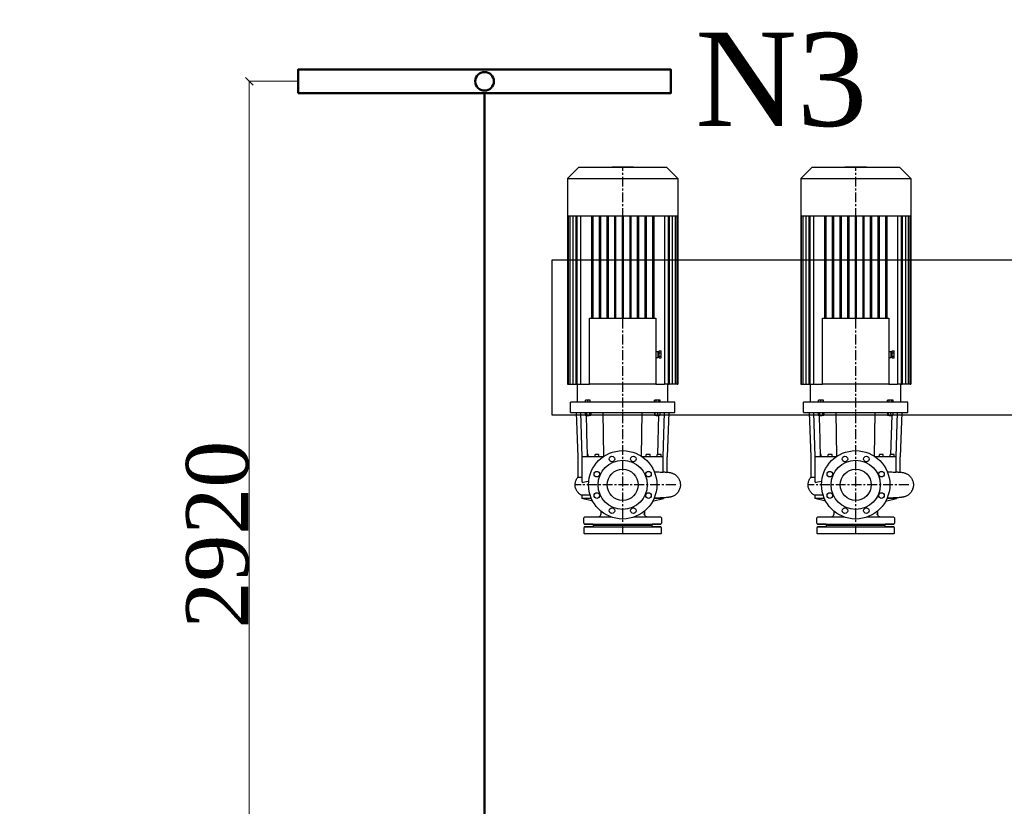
# Model space of a CAD drawing. Header units: millimetres. Extents: x 196 to 1773810, y -221320 to 153872.
# Tile 122 of 256: x 1145534 to 1148703, y -200834 to -198302. Entities that reach past the tile are written whole.
import ezdxf

# ---------------------------------------------------------------- set-up
doc = ezdxf.new("R2010")
doc.units = ezdxf.units.MM
doc.set_wipeout_variables(frame=1)
doc.linetypes.add('CENTER', pattern=[50.8, 31.75, -6.35, 6.35, -6.35])
doc.layers.get('Defpoints').update_dxf_attribs({"lineweight": 18})
for name, color, linetype, lineweight in [('00_Основной', 163, 'Continuous', 40), ('Светильники IP54', 1, 'Continuous', 50), ('эл.освещ', 1, 'Continuous', 50), ('электрика', 1, 'Continuous', 140), ('Электроосвещение', 1, 'Continuous', 50), ('中心线', 1, 'CENTER', 25)]:
    doc.layers.add(name, color=color, linetype=linetype, lineweight=lineweight)
doc.styles.add('TIMES NEW', font='times.ttf')
doc.styles.add('Times New Roman', font='times.ttf')
doc.dimstyles.new('ЭО', dxfattribs={"dimtxt": 200, "dimasz": 25, "dimexe": 0.18, "dimexo": 0.0625, "dimgap": 0.09, "dimtad": 2, "dimdec": 0, "dimzin": 0, "dimdsep": 46, "dimtxsty": 'TIMES NEW', "dimblk": 'ARCHTICK', "dimcen": 0.09, "dimclrd": 253, "dimclre": 253, "dimclrt": 252, "dimadec": 0, "dimazin": 0, "dimtfac": 1, "dimtdec": 0, "dimtofl": 0, "dimtmove": 0, "dimatfit": 3, "dimfxl": 1, "dimtolj": 1, "dimtzin": 0, "dimlwd": 15, "dimlwe": 15, "dimarcsym": 1})

# ---------------------------------------------------------------- blocks, each defined once
blk = doc.blocks.new('ДСП1306.36Вт.4500К.IP65')
at = {"color": 1, "linetype": 'ByBlock', "lineweight": 50}
blk.add_wipeout([(-600, 38), (600, 38), (600, -38), (-600, -38)], dxfattribs=at)
at = {"layer": 'эл.освещ', "color": 1, "lineweight": 50, "ltscale": 200}
blk.add_lwpolyline([(-600, -38), (600, -38), (600, 38), (-600, 38)], close=True, dxfattribs=at)
blk.add_circle((0, 0), 30, dxfattribs=at)
blk = doc.blocks.new('_ARCHTICK')
at = {"color": 0, "linetype": 'ByBlock', "const_width": 0.15}
blk.add_lwpolyline([(-0.5, -0.5), (0.5, 0.5)], dxfattribs=at)
blk = doc.blocks.new('*D75')
at = {"layer": 'Defpoints', "color": 0, "linetype": 'ByBlock', "lineweight": 50, "transparency": 16777216}
for p in [(1146273.1, -198500.6), (1146430.3, -198500.6), (1146430.3, -201418.4)]:
    blk.add_point(p, dxfattribs=at)
at = {"layer": 'Электроосвещение', "color": 253, "linetype": 'ByBlock', "lineweight": 15, "transparency": 16777216}
for p, q in [((1146430.2, -198500.6), (1146272.9, -198500.6)), ((1146273.1, -201418.4), (1146273.1, -198500.6)), ((1146430.2, -201418.4), (1146272.9, -201418.4))]:
    blk.add_line(p, q, dxfattribs=at)
at = {"layer": 'Электроосвещение', "color": 253, "linetype": 'ByBlock', "lineweight": 15, "transparency": 16777216, "xscale": 25, "yscale": 25, "zscale": 25}
for p, rotation in [((1146273.1, -198500.6), 90), ((1146273.1, -201418.4), 270)]:
    blk.add_blockref('_ARCHTICK', p, dxfattribs=dict(at, rotation=rotation))
at = {"layer": 'Электроосвещение', "color": 252, "linetype": 'ByBlock', "lineweight": 50, "transparency": 16777216, "insert": (1146171, -199959.5), "char_height": 200, "attachment_point": 5, "rotation": 90, "style": 'TIMES NEW'}
blk.add_mtext('\\A1;2920', dxfattribs=at)

msp = doc.modelspace()

# ---------------------------------------------------------------- linework, layer by layer
at = {"color": 252, "lineweight": 30, "ltscale": 10, "elevation": 0}
msp.add_lwpolyline([(1147247.7, -199075.2), (1149951.9, -199075.2), (1149951.9, -199575.2), (1147247.7, -199575.2)], close=True, dxfattribs=at)
at = {"layer": '00_Основной', "lineweight": 25, "ltscale": 10}
for p, q in [((1147333.1, -198778, 0), (1147297.7, -198813.4, 0)), ((1147616.5, -198778, 0), (1147333.1, -198778, 0)), ((1147509.3, -198777, 0), (1147440.3, -198777, 0)), ((1147440.3, -198778, 0), (1147440.3, -198777, 0)), ((1147509.3, -198778, 0), (1147509.3, -198777, 0)), ((1147616.5, -198778, 0), (1147651.9, -198813.4, 0)), ((1148083.1, -198778, 0), (1148047.7, -198813.4, 0)), ((1148366.5, -198778, 0), (1148083.1, -198778, 0)), ((1148259.3, -198777, 0), (1148190.3, -198777, 0)), ((1148190.3, -198778, 0), (1148190.3, -198777, 0)), ((1148259.3, -198778, 0), (1148259.3, -198777, 0)), ((1148366.5, -198778, 0), (1148401.9, -198813.4, 0)), ((1147297.7, -198813.4, 0), (1147651.9, -198813.4, 0)), ((1147297.7, -198813.4, 0), (1147297.7, -198933.1, 0)), ((1147651.9, -198813.4, 0), (1147651.9, -198933.1, 0)), ((1148047.7, -198813.4, 0), (1148401.9, -198813.4, 0)), ((1148047.7, -198813.4, 0), (1148047.7, -198933.1, 0)), ((1148401.9, -198813.4, 0), (1148401.9, -198933.1, 0)), ((1147297.7, -198933.1, 0), (1147299.4, -198933.1, 0)), ((1147297.7, -198933.1, 0), (1147297.7, -199475.2, 0)), ((1147299.4, -198933.1, 0), (1147304.7, -198933.1, 0)), ((1147299.4, -198933.1, 0), (1147299.4, -199475.2, 0)), ((1147304.7, -198933.1, 0), (1147314, -198933.1, 0)), ((1147304.7, -198933.1, 0), (1147304.7, -199475.2, 0)), ((1147313.9, -198933.1, 0), (1147313.9, -199475.2, 0)), ((1147314, -198933.1, 0), (1147328, -198933.1, 0)), ((1147325.2, -199475.2, 0), (1147325.2, -198933.1, 0)), ((1147327.7, -198933.1, 0), (1147327.7, -199475.2, 0)), ((1147328, -198933.1, 0), (1147375.6, -198933.1, 0)), ((1147340.4, -199475.2, 0), (1147340.4, -198933.1, 0)), ((1147374.8, -198933.1, 0), (1147374.8, -199262.7, 0)), ((1147375.6, -198933.1, 0), (1147400.4, -198933.1, 0)), ((1147378.6, -198933.1, 0), (1147378.6, -199262.7, 0)), ((1147399.3, -198933.1, 0), (1147399.3, -199262.7, 0)), ((1147400.4, -198933.1, 0), (1147425.2, -198933.1, 0)), ((1147403.1, -198933.1, 0), (1147403.1, -199262.7, 0)), ((1147423.8, -198933.1, 0), (1147423.8, -199262.7, 0)), ((1147425.2, -198933.1, 0), (1147450, -198933.1, 0)), ((1147427.6, -198933.1, 0), (1147427.6, -199262.7, 0)), ((1147448.3, -198933.1, 0), (1147448.3, -199262.7, 0)), ((1147450, -198933.1, 0), (1147474.8, -198933.1, 0)), ((1147452.2, -198933.1, 0), (1147452.2, -199262.7, 0)), ((1147472.9, -198933.1, 0), (1147472.9, -199262.7, 0)), ((1147474.8, -198933.1, 0), (1147499.6, -198933.1, 0)), ((1147476.7, -198933.1, 0), (1147476.7, -199262.7, 0)), ((1147497.4, -198933.1, 0), (1147497.4, -199262.7, 0)), ((1147499.6, -198933.1, 0), (1147524.4, -198933.1, 0)), ((1147501.2, -198933.1, 0), (1147501.2, -199262.7, 0)), ((1147521.9, -198933.1, 0), (1147521.9, -199262.7, 0)), ((1147524.4, -198933.1, 0), (1147549.2, -198933.1, 0)), ((1147525.8, -198933.1, 0), (1147525.8, -199262.7, 0)), ((1147546.5, -198933.1, 0), (1147546.5, -199262.7, 0)), ((1147549.2, -198933.1, 0), (1147574, -198933.1, 0)), ((1147550.3, -198933.1, 0), (1147550.3, -199262.7, 0)), ((1147571, -198933.1, 0), (1147571, -199262.7, 0)), ((1147574, -198933.1, 0), (1147621.5, -198933.1, 0)), ((1147574.8, -198933.1, 0), (1147574.8, -199262.7, 0)), ((1147609.2, -198933.1, 0), (1147609.2, -199475.2, 0)), ((1147621.5, -198933.1, 0), (1147635.5, -198933.1, 0)), ((1147621.9, -199475.2, 0), (1147621.9, -198933.1, 0)), ((1147624.4, -198933.1, 0), (1147624.4, -199475.2, 0)), ((1147635.5, -198933.1, 0), (1147644.8, -198933.1, 0)), ((1147635.7, -199475.2, 0), (1147635.7, -198933.1, 0)), ((1147644.8, -198933.1, 0), (1147650.2, -198933.1, 0)), ((1147644.9, -199475.2, 0), (1147644.9, -198933.1, 0)), ((1147650.2, -198933.1, 0), (1147651.9, -198933.1, 0)), ((1147650.2, -199475.2, 0), (1147650.2, -198933.1, 0)), ((1147651.9, -198933.1, 0), (1147651.9, -199475.2, 0)), ((1148047.7, -198933.1, 0), (1148049.4, -198933.1, 0)), ((1148047.7, -198933.1, 0), (1148047.7, -199475.2, 0)), ((1148049.4, -198933.1, 0), (1148054.7, -198933.1, 0)), ((1148049.4, -198933.1, 0), (1148049.4, -199475.2, 0)), ((1148054.7, -198933.1, 0), (1148064, -198933.1, 0)), ((1148054.7, -198933.1, 0), (1148054.7, -199475.2, 0)), ((1148063.9, -198933.1, 0), (1148063.9, -199475.2, 0)), ((1148064, -198933.1, 0), (1148078, -198933.1, 0)), ((1148075.2, -199475.2, 0), (1148075.2, -198933.1, 0)), ((1148077.7, -198933.1, 0), (1148077.7, -199475.2, 0)), ((1148078, -198933.1, 0), (1148125.6, -198933.1, 0)), ((1148090.4, -199475.2, 0), (1148090.4, -198933.1, 0)), ((1148124.8, -198933.1, 0), (1148124.8, -199262.7, 0)), ((1148125.6, -198933.1, 0), (1148150.4, -198933.1, 0)), ((1148128.6, -198933.1, 0), (1148128.6, -199262.7, 0)), ((1148149.3, -198933.1, 0), (1148149.3, -199262.7, 0)), ((1148150.4, -198933.1, 0), (1148175.2, -198933.1, 0)), ((1148153.1, -198933.1, 0), (1148153.1, -199262.7, 0)), ((1148173.8, -198933.1, 0), (1148173.8, -199262.7, 0)), ((1148175.2, -198933.1, 0), (1148200, -198933.1, 0)), ((1148177.6, -198933.1, 0), (1148177.6, -199262.7, 0)), ((1148198.3, -198933.1, 0), (1148198.3, -199262.7, 0)), ((1148200, -198933.1, 0), (1148224.8, -198933.1, 0)), ((1148202.2, -198933.1, 0), (1148202.2, -199262.7, 0)), ((1148222.9, -198933.1, 0), (1148222.9, -199262.7, 0)), ((1148224.8, -198933.1, 0), (1148249.6, -198933.1, 0)), ((1148226.7, -198933.1, 0), (1148226.7, -199262.7, 0)), ((1148247.4, -198933.1, 0), (1148247.4, -199262.7, 0)), ((1148249.6, -198933.1, 0), (1148274.4, -198933.1, 0)), ((1148251.2, -198933.1, 0), (1148251.2, -199262.7, 0)), ((1148271.9, -198933.1, 0), (1148271.9, -199262.7, 0)), ((1148274.4, -198933.1, 0), (1148299.2, -198933.1, 0)), ((1148275.8, -198933.1, 0), (1148275.8, -199262.7, 0)), ((1148296.5, -198933.1, 0), (1148296.5, -199262.7, 0)), ((1148299.2, -198933.1, 0), (1148324, -198933.1, 0)), ((1148300.3, -198933.1, 0), (1148300.3, -199262.7, 0)), ((1148321, -198933.1, 0), (1148321, -199262.7, 0)), ((1148324, -198933.1, 0), (1148371.5, -198933.1, 0)), ((1148324.8, -198933.1, 0), (1148324.8, -199262.7, 0)), ((1148359.2, -198933.1, 0), (1148359.2, -199475.2, 0)), ((1148371.5, -198933.1, 0), (1148385.5, -198933.1, 0)), ((1148371.9, -199475.2, 0), (1148371.9, -198933.1, 0)), ((1148374.4, -198933.1, 0), (1148374.4, -199475.2, 0)), ((1148385.5, -198933.1, 0), (1148394.8, -198933.1, 0)), ((1148385.7, -199475.2, 0), (1148385.7, -198933.1, 0)), ((1148394.8, -198933.1, 0), (1148400.2, -198933.1, 0)), ((1148394.9, -199475.2, 0), (1148394.9, -198933.1, 0)), ((1148400.2, -198933.1, 0), (1148401.9, -198933.1, 0)), ((1148400.2, -199475.2, 0), (1148400.2, -198933.1, 0)), ((1148401.9, -198933.1, 0), (1148401.9, -199475.2, 0)), ((1147368.5, -199475.2, 0), (1147368.5, -199262.7, 0)), ((1147368.5, -199262.7, 0), (1147581.1, -199262.7, 0)), ((1147581.1, -199262.7, 0), (1147581.1, -199475.2, 0)), ((1148118.5, -199475.2, 0), (1148118.5, -199262.7, 0)), ((1148118.5, -199262.7, 0), (1148331.1, -199262.7, 0)), ((1148331.1, -199262.7, 0), (1148331.1, -199475.2, 0)), ((1147592.6, -199368.4, 0), (1147598.3, -199368.4, 0)), ((1147592.6, -199373.9, 0), (1147592.6, -199368.4, 0)), ((1147598.3, -199373.9, 0), (1147598.3, -199368.4, 0)), ((1148342.6, -199368.4, 0), (1148348.3, -199368.4, 0)), ((1148342.6, -199373.9, 0), (1148342.6, -199368.4, 0)), ((1148348.3, -199373.9, 0), (1148348.3, -199368.4, 0)), ((1147581.1, -199369.9, 0), (1147588.7, -199369.9, 0)), ((1147581.1, -199389, 0), (1147588.7, -199389, 0)), ((1147588.7, -199379.5, 0), (1147588.7, -199369.9, 0)), ((1147588.7, -199371.8, 0), (1147592.6, -199371.8, 0)), ((1147588.7, -199389, 0), (1147588.7, -199379.5, 0)), ((1147588.7, -199387.1, 0), (1147592.6, -199387.1, 0)), ((1147592.6, -199373.9, 0), (1147598.3, -199373.9, 0)), ((1147592.6, -199385, 0), (1147592.6, -199373.9, 0)), ((1147592.6, -199385, 0), (1147598.3, -199385, 0)), ((1147592.6, -199390.5, 0), (1147592.6, -199385, 0)), ((1147592.6, -199390.5, 0), (1147598.3, -199390.5, 0)), ((1147598.3, -199385, 0), (1147598.3, -199373.9, 0)), ((1147598.3, -199390.5, 0), (1147598.3, -199385, 0)), ((1148331.1, -199369.9, 0), (1148338.7, -199369.9, 0)), ((1148331.1, -199389, 0), (1148338.7, -199389, 0)), ((1148338.7, -199379.5, 0), (1148338.7, -199369.9, 0)), ((1148338.7, -199371.8, 0), (1148342.6, -199371.8, 0)), ((1148338.7, -199389, 0), (1148338.7, -199379.5, 0)), ((1148338.7, -199387.1, 0), (1148342.6, -199387.1, 0)), ((1148342.6, -199373.9, 0), (1148348.3, -199373.9, 0)), ((1148342.6, -199385, 0), (1148342.6, -199373.9, 0)), ((1148342.6, -199385, 0), (1148348.3, -199385, 0)), ((1148342.6, -199390.5, 0), (1148342.6, -199385, 0)), ((1148342.6, -199390.5, 0), (1148348.3, -199390.5, 0)), ((1148348.3, -199385, 0), (1148348.3, -199373.9, 0)), ((1148348.3, -199390.5, 0), (1148348.3, -199385, 0)), ((1147297.7, -199475.2, 0), (1147299.4, -199475.2, 0)), ((1147299.4, -199475.2, 0), (1147301.3, -199475.2, 0)), ((1147301.3, -199475.2, 0), (1147304.7, -199475.2, 0)), ((1147304.7, -199475.2, 0), (1147306.6, -199475.2, 0)), ((1147306.6, -199475.2, 0), (1147313.9, -199475.2, 0)), ((1147313.9, -199475.2, 0), (1147315.8, -199475.2, 0)), ((1147315.8, -199475.2, 0), (1147325.2, -199475.2, 0)), ((1147325.2, -199475.2, 0), (1147327.7, -199475.2, 0)), ((1147327.7, -199475.2, 0), (1147329.6, -199475.2, 0)), ((1147329.3, -199533.2, 0), (1147329.3, -199475.2, 0)), ((1147329.6, -199475.2, 0), (1147340.4, -199475.2, 0)), ((1147340.4, -199475.2, 0), (1147368.5, -199475.2, 0)), ((1147581.1, -199475.2, 0), (1147368.5, -199475.2, 0)), ((1147581.1, -199475.2, 0), (1147609.2, -199475.2, 0)), ((1147619.9, -199475.2, 0), (1147609.2, -199475.2, 0)), ((1147621.9, -199475.2, 0), (1147619.9, -199475.2, 0)), ((1147620.3, -199533.2, 0), (1147620.3, -199475.2, 0)), ((1147621.9, -199475.2, 0), (1147624.4, -199475.2, 0)), ((1147633.8, -199475.2, 0), (1147624.4, -199475.2, 0)), ((1147635.7, -199475.2, 0), (1147633.8, -199475.2, 0)), ((1147643, -199475.2, 0), (1147635.7, -199475.2, 0)), ((1147644.9, -199475.2, 0), (1147643, -199475.2, 0)), ((1147648.3, -199475.2, 0), (1147644.9, -199475.2, 0)), ((1147650.2, -199475.2, 0), (1147648.3, -199475.2, 0)), ((1147650.2, -199475.2, 0), (1147651.9, -199475.2, 0)), ((1148047.7, -199475.2, 0), (1148049.4, -199475.2, 0)), ((1148049.4, -199475.2, 0), (1148051.3, -199475.2, 0)), ((1148051.3, -199475.2, 0), (1148054.7, -199475.2, 0)), ((1148054.7, -199475.2, 0), (1148056.6, -199475.2, 0)), ((1148056.6, -199475.2, 0), (1148063.9, -199475.2, 0)), ((1148063.9, -199475.2, 0), (1148065.8, -199475.2, 0)), ((1148065.8, -199475.2, 0), (1148075.2, -199475.2, 0)), ((1148075.2, -199475.2, 0), (1148077.7, -199475.2, 0)), ((1148077.7, -199475.2, 0), (1148079.6, -199475.2, 0)), ((1148079.3, -199533.2, 0), (1148079.3, -199475.2, 0)), ((1148079.6, -199475.2, 0), (1148090.4, -199475.2, 0)), ((1148090.4, -199475.2, 0), (1148118.5, -199475.2, 0)), ((1148331.1, -199475.2, 0), (1148118.5, -199475.2, 0)), ((1148331.1, -199475.2, 0), (1148359.2, -199475.2, 0)), ((1148369.9, -199475.2, 0), (1148359.2, -199475.2, 0)), ((1148371.9, -199475.2, 0), (1148369.9, -199475.2, 0)), ((1148370.3, -199533.2, 0), (1148370.3, -199475.2, 0)), ((1148371.9, -199475.2, 0), (1148374.4, -199475.2, 0)), ((1148383.8, -199475.2, 0), (1148374.4, -199475.2, 0)), ((1148385.7, -199475.2, 0), (1148383.8, -199475.2, 0)), ((1148393, -199475.2, 0), (1148385.7, -199475.2, 0)), ((1148394.9, -199475.2, 0), (1148393, -199475.2, 0)), ((1148398.3, -199475.2, 0), (1148394.9, -199475.2, 0)), ((1148400.2, -199475.2, 0), (1148398.3, -199475.2, 0)), ((1148400.2, -199475.2, 0), (1148401.9, -199475.2, 0)), ((1147363.1, -199527.1, 0), (1147355.4, -199527.1, 0)), ((1147355.4, -199533.2, 0), (1147355.4, -199527.1, 0)), ((1147363.1, -199533.2, 0), (1147363.1, -199527.1, 0)), ((1147370.7, -199527.1, 0), (1147363.1, -199527.1, 0)), ((1147370.7, -199533.2, 0), (1147370.7, -199527.1, 0)), ((1147582.1, -199527.1, 0), (1147577.6, -199527.1, 0)), ((1147577.6, -199533.2, 0), (1147577.6, -199527.1, 0)), ((1147590.9, -199527.1, 0), (1147582.1, -199527.1, 0)), ((1147582.1, -199533.2, 0), (1147582.1, -199527.1, 0)), ((1147595.3, -199527.1, 0), (1147590.9, -199527.1, 0)), ((1147590.9, -199533.2, 0), (1147590.9, -199527.1, 0)), ((1147595.3, -199533.2, 0), (1147595.3, -199527.1, 0)), ((1148113.1, -199527.1, 0), (1148105.4, -199527.1, 0)), ((1148105.4, -199533.2, 0), (1148105.4, -199527.1, 0)), ((1148113.1, -199533.2, 0), (1148113.1, -199527.1, 0)), ((1148120.7, -199527.1, 0), (1148113.1, -199527.1, 0)), ((1148120.7, -199533.2, 0), (1148120.7, -199527.1, 0)), ((1148332.1, -199527.1, 0), (1148327.6, -199527.1, 0)), ((1148327.6, -199533.2, 0), (1148327.6, -199527.1, 0)), ((1148340.9, -199527.1, 0), (1148332.1, -199527.1, 0)), ((1148332.1, -199533.2, 0), (1148332.1, -199527.1, 0)), ((1148345.3, -199527.1, 0), (1148340.9, -199527.1, 0)), ((1148340.9, -199533.2, 0), (1148340.9, -199527.1, 0)), ((1148345.3, -199533.2, 0), (1148345.3, -199527.1, 0)), ((1147642.3, -199533.2, 0), (1147307.2, -199533.2, 0)), ((1147307.2, -199566.8, 0), (1147307.2, -199533.2, 0)), ((1147642.3, -199566.8, 0), (1147642.3, -199533.2, 0)), ((1148392.3, -199533.2, 0), (1148057.2, -199533.2, 0)), ((1148057.2, -199566.8, 0), (1148057.2, -199533.2, 0)), ((1148392.3, -199566.8, 0), (1148392.3, -199533.2, 0)), ((1147307.2, -199566.8, 0), (1147474.8, -199566.8, 0)), ((1147331.2, -199709.4, 0), (1147326.4, -199566.8, 0)), ((1147344.6, -199709.4, 0), (1147340.3, -199566.8, 0)), ((1147354.2, -199566.8, 0), (1147354.2, -199574.8, 0)), ((1147354.2, -199574.8, 0), (1147358.7, -199574.8, 0)), ((1147358.3, -199574.8, 0), (1147358.3, -199575.4, 0)), ((1147363.1, -199575.4, 0), (1147358.3, -199575.4, 0)), ((1147359.2, -199576.3, 0), (1147358.3, -199575.4, 0)), ((1147358.7, -199566.8, 0), (1147358.7, -199574.8, 0)), ((1147358.7, -199574.8, 0), (1147367.5, -199574.8, 0)), ((1147359.2, -199576.3, 0), (1147363.1, -199576.3, 0)), ((1147367.9, -199575.4, 0), (1147363.1, -199575.4, 0)), ((1147363.1, -199576.3, 0), (1147366.9, -199576.3, 0)), ((1147366.9, -199576.3, 0), (1147367.9, -199575.4, 0)), ((1147367.5, -199566.8, 0), (1147367.5, -199574.8, 0)), ((1147367.5, -199574.8, 0), (1147371.9, -199574.8, 0)), ((1147367.9, -199574.8, 0), (1147367.9, -199575.4, 0)), ((1147371.9, -199566.8, 0), (1147371.9, -199574.8, 0)), ((1147414.1, -199707.5, 0), (1147412.1, -199566.8, 0)), ((1147474.8, -199566.8, 0), (1147642.3, -199566.8, 0)), ((1147535.5, -199707.5, 0), (1147537.5, -199566.8, 0)), ((1147577.6, -199566.8, 0), (1147577.6, -199574.8, 0)), ((1147577.6, -199574.8, 0), (1147578.8, -199574.8, 0)), ((1147578.8, -199566.8, 0), (1147578.8, -199574.8, 0)), ((1147578.8, -199574.8, 0), (1147586.5, -199574.8, 0)), ((1147581.7, -199574.8, 0), (1147581.7, -199575.4, 0)), ((1147591.3, -199575.4, 0), (1147581.7, -199575.4, 0)), ((1147582.7, -199576.3, 0), (1147581.7, -199575.4, 0)), ((1147582.7, -199576.3, 0), (1147590.3, -199576.3, 0)), ((1147586.5, -199566.8, 0), (1147586.5, -199574.8, 0)), ((1147586.5, -199574.8, 0), (1147594.2, -199574.8, 0)), ((1147587.8, -199701.8, 0), (1147591.7, -199574.8, 0)), ((1147590.3, -199576.3, 0), (1147591.3, -199575.4, 0)), ((1147591.3, -199574.8, 0), (1147591.3, -199575.4, 0)), ((1147594.2, -199566.8, 0), (1147594.2, -199574.8, 0)), ((1147604.9, -199709.4, 0), (1147609.3, -199566.8, 0)), ((1147623.2, -199566.8, 0), (1147618.4, -199709.4, 0)), ((1148057.2, -199566.8, 0), (1148224.8, -199566.8, 0)), ((1148081.2, -199709.4, 0), (1148076.4, -199566.8, 0)), ((1148094.6, -199709.4, 0), (1148090.3, -199566.8, 0)), ((1148104.2, -199566.8, 0), (1148104.2, -199574.8, 0)), ((1148104.2, -199574.8, 0), (1148108.7, -199574.8, 0)), ((1148108.3, -199574.8, 0), (1148108.3, -199575.4, 0)), ((1148113.1, -199575.4, 0), (1148108.3, -199575.4, 0)), ((1148109.2, -199576.3, 0), (1148108.3, -199575.4, 0)), ((1148108.7, -199566.8, 0), (1148108.7, -199574.8, 0)), ((1148108.7, -199574.8, 0), (1148117.5, -199574.8, 0)), ((1148109.2, -199576.3, 0), (1148113.1, -199576.3, 0)), ((1148117.9, -199575.4, 0), (1148113.1, -199575.4, 0)), ((1148113.1, -199576.3, 0), (1148116.9, -199576.3, 0)), ((1148116.9, -199576.3, 0), (1148117.9, -199575.4, 0)), ((1148117.5, -199566.8, 0), (1148117.5, -199574.8, 0)), ((1148117.5, -199574.8, 0), (1148121.9, -199574.8, 0)), ((1148117.9, -199574.8, 0), (1148117.9, -199575.4, 0)), ((1148121.9, -199566.8, 0), (1148121.9, -199574.8, 0)), ((1148164.1, -199707.5, 0), (1148162.1, -199566.8, 0)), ((1148224.8, -199566.8, 0), (1148392.3, -199566.8, 0)), ((1148285.5, -199707.5, 0), (1148287.5, -199566.8, 0)), ((1148327.6, -199566.8, 0), (1148327.6, -199574.8, 0)), ((1148327.6, -199574.8, 0), (1148328.8, -199574.8, 0)), ((1148328.8, -199566.8, 0), (1148328.8, -199574.8, 0)), ((1148328.8, -199574.8, 0), (1148336.5, -199574.8, 0)), ((1148331.7, -199574.8, 0), (1148331.7, -199575.4, 0)), ((1148341.3, -199575.4, 0), (1148331.7, -199575.4, 0)), ((1148332.7, -199576.3, 0), (1148331.7, -199575.4, 0)), ((1148332.7, -199576.3, 0), (1148340.3, -199576.3, 0)), ((1148336.5, -199566.8, 0), (1148336.5, -199574.8, 0)), ((1148336.5, -199574.8, 0), (1148344.2, -199574.8, 0)), ((1148337.8, -199701.8, 0), (1148341.7, -199574.8, 0)), ((1148340.3, -199576.3, 0), (1148341.3, -199575.4, 0)), ((1148341.3, -199574.8, 0), (1148341.3, -199575.4, 0)), ((1148344.2, -199566.8, 0), (1148344.2, -199574.8, 0)), ((1148354.9, -199709.4, 0), (1148359.3, -199566.8, 0)), ((1148373.2, -199566.8, 0), (1148368.4, -199709.4, 0)), ((1147331.2, -199774.5, 0), (1147331.2, -199709.4, 0)), ((1147344.7, -199709.4, 0), (1147343.9, -199709.4, 0)), ((1147343.9, -199789.1, 0), (1147343.9, -199709.4, 0)), ((1147394, -199709.4, 0), (1147344.7, -199709.4, 0)), ((1147363.4, -199701.8, 0), (1147361.7, -199701.8, 0)), ((1147363.4, -199709.4, 0), (1147363.4, -199701.8, 0)), ((1147398.6, -199701.8, 0), (1147386.2, -199701.8, 0)), ((1147386.2, -199709.4, 0), (1147386.2, -199701.8, 0)), ((1147400.6, -199709.4, 0), (1147394, -199709.4, 0)), ((1147398.6, -199709.4, 0), (1147398.6, -199701.8, 0)), ((1147407, -199709.4, 0), (1147400.6, -199709.4, 0)), ((1147411.2, -199709.4, 0), (1147407, -199709.4, 0)), ((1147542.5, -199709.4, 0), (1147538.3, -199709.4, 0)), ((1147548.9, -199709.4, 0), (1147542.5, -199709.4, 0)), ((1147555.6, -199709.4, 0), (1147548.9, -199709.4, 0)), ((1147557.2, -199701.8, 0), (1147550.9, -199701.8, 0)), ((1147550.9, -199709.4, 0), (1147550.9, -199701.8, 0)), ((1147604.9, -199709.4, 0), (1147555.6, -199709.4, 0)), ((1147563.4, -199701.8, 0), (1147557.2, -199701.8, 0)), ((1147563.4, -199709.4, 0), (1147563.4, -199701.8, 0)), ((1147598.7, -199701.8, 0), (1147586.2, -199701.8, 0)), ((1147586.2, -199709.4, 0), (1147586.2, -199701.8, 0)), ((1147598.7, -199709.4, 0), (1147598.7, -199701.8, 0)), ((1147605.6, -199709.4, 0), (1147604.9, -199709.4, 0)), ((1147605.6, -199758.1, 0), (1147605.6, -199709.4, 0)), ((1147618.4, -199758.5, 0), (1147618.4, -199709.4, 0)), ((1148081.2, -199774.5, 0), (1148081.2, -199709.4, 0)), ((1148094.7, -199709.4, 0), (1148093.9, -199709.4, 0)), ((1148093.9, -199789.1, 0), (1148093.9, -199709.4, 0)), ((1148144, -199709.4, 0), (1148094.7, -199709.4, 0)), ((1148113.4, -199701.8, 0), (1148111.7, -199701.8, 0)), ((1148113.4, -199709.4, 0), (1148113.4, -199701.8, 0)), ((1148148.6, -199701.8, 0), (1148136.2, -199701.8, 0)), ((1148136.2, -199709.4, 0), (1148136.2, -199701.8, 0)), ((1148150.6, -199709.4, 0), (1148144, -199709.4, 0)), ((1148148.6, -199709.4, 0), (1148148.6, -199701.8, 0)), ((1148157, -199709.4, 0), (1148150.6, -199709.4, 0)), ((1148161.2, -199709.4, 0), (1148157, -199709.4, 0)), ((1148292.5, -199709.4, 0), (1148288.3, -199709.4, 0)), ((1148298.9, -199709.4, 0), (1148292.5, -199709.4, 0)), ((1148305.6, -199709.4, 0), (1148298.9, -199709.4, 0)), ((1148307.2, -199701.8, 0), (1148300.9, -199701.8, 0)), ((1148300.9, -199709.4, 0), (1148300.9, -199701.8, 0)), ((1148354.9, -199709.4, 0), (1148305.6, -199709.4, 0)), ((1148313.4, -199701.8, 0), (1148307.2, -199701.8, 0)), ((1148313.4, -199709.4, 0), (1148313.4, -199701.8, 0)), ((1148348.7, -199701.8, 0), (1148336.2, -199701.8, 0)), ((1148336.2, -199709.4, 0), (1148336.2, -199701.8, 0)), ((1148348.7, -199709.4, 0), (1148348.7, -199701.8, 0)), ((1148355.6, -199709.4, 0), (1148354.9, -199709.4, 0)), ((1148355.6, -199758.1, 0), (1148355.6, -199709.4, 0)), ((1148368.4, -199758.5, 0), (1148368.4, -199709.4, 0)), ((1147605.6, -199758.1, 0), (1147605.6, -199758.1, 0)), ((1148355.6, -199758.1, 0), (1148355.6, -199758.1, 0)), ((1147343.6, -199832.9, 0), (1147343.6, -199843.3, 0)), ((1147374, -199843.3, 0), (1147343.6, -199843.3, 0)), ((1147378.3, -199852.1, 0), (1147343.6, -199843.3, 0)), ((1147571.2, -199852.1, 0), (1147606, -199843.3, 0)), ((1147606, -199843.3, 0), (1147575.6, -199843.3, 0)), ((1147606, -199840.9, 0), (1147606, -199843.3, 0)), ((1148093.6, -199832.9, 0), (1148093.6, -199843.3, 0)), ((1148124, -199843.3, 0), (1148093.6, -199843.3, 0)), ((1148128.3, -199852.1, 0), (1148093.6, -199843.3, 0)), ((1148321.2, -199852.1, 0), (1148356, -199843.3, 0)), ((1148356, -199843.3, 0), (1148325.6, -199843.3, 0)), ((1148356, -199840.9, 0), (1148356, -199843.3, 0)), ((1147349.8, -199922.8, 0), (1147349.8, -199905.7, 0)), ((1147352.2, -199903.2, 0), (1147396.6, -199902.4, 0)), ((1147438.8, -199903.2, 0), (1147352.2, -199903.2, 0)), ((1147404.6, -199883.9, 0), (1147404.6, -199894.5, 0)), ((1147597.3, -199903.2, 0), (1147510.7, -199903.2, 0)), ((1147545, -199883.9, 0), (1147545, -199894.5, 0)), ((1147597.3, -199903.2, 0), (1147553, -199902.4, 0)), ((1147599.8, -199905.7, 0), (1147599.8, -199922.8, 0)), ((1148099.8, -199922.8, 0), (1148099.8, -199905.7, 0)), ((1148102.2, -199903.2, 0), (1148146.6, -199902.4, 0)), ((1148188.8, -199903.2, 0), (1148102.2, -199903.2, 0)), ((1148154.6, -199883.9, 0), (1148154.6, -199894.5, 0)), ((1148347.3, -199903.2, 0), (1148260.7, -199903.2, 0)), ((1148295, -199883.9, 0), (1148295, -199894.5, 0)), ((1148347.3, -199903.2, 0), (1148303, -199902.4, 0)), ((1148349.8, -199905.7, 0), (1148349.8, -199922.8, 0)), ((1147349.8, -199937.2, 0), (1147349.8, -199954.3, 0)), ((1147352.2, -199925.3, 0), (1147474.8, -199925.3, 0)), ((1147378.8, -199926, 0), (1147352.2, -199925.3, 0)), ((1147378.8, -199934, 0), (1147352.2, -199934.7, 0)), ((1147352.2, -199934.7, 0), (1147474.8, -199934.7, 0)), ((1147380.7, -199930, 0), (1147379.8, -199926.7, 0)), ((1147380.7, -199930, 0), (1147379.8, -199933.3, 0)), ((1147568.9, -199930, 0), (1147380.7, -199930, 0)), ((1147568.9, -199930, 0), (1147380.7, -199930, 0)), ((1147474.8, -199925.3, 0), (1147597.4, -199925.3, 0)), ((1147474.8, -199934.7, 0), (1147597.4, -199934.7, 0)), ((1147569.8, -199926.7, 0), (1147568.9, -199930, 0)), ((1147569.8, -199933.3, 0), (1147568.9, -199930, 0)), ((1147597.4, -199925.3, 0), (1147570.7, -199926, 0)), ((1147597.4, -199934.7, 0), (1147570.7, -199934, 0)), ((1147599.8, -199954.3, 0), (1147599.8, -199937.2, 0)), ((1148099.8, -199937.2, 0), (1148099.8, -199954.3, 0)), ((1148102.2, -199925.3, 0), (1148224.8, -199925.3, 0)), ((1148128.8, -199926, 0), (1148102.2, -199925.3, 0)), ((1148128.8, -199934, 0), (1148102.2, -199934.7, 0)), ((1148102.2, -199934.7, 0), (1148224.8, -199934.7, 0)), ((1148130.7, -199930, 0), (1148129.8, -199926.7, 0)), ((1148130.7, -199930, 0), (1148129.8, -199933.3, 0)), ((1148318.9, -199930, 0), (1148130.7, -199930, 0)), ((1148224.8, -199925.3, 0), (1148347.4, -199925.3, 0)), ((1148224.8, -199934.7, 0), (1148347.4, -199934.7, 0)), ((1148319.8, -199926.7, 0), (1148318.9, -199930, 0)), ((1148319.8, -199933.3, 0), (1148318.9, -199930, 0)), ((1148347.4, -199925.3, 0), (1148320.7, -199926, 0)), ((1148347.4, -199934.7, 0), (1148320.7, -199934, 0)), ((1148349.8, -199954.3, 0), (1148349.8, -199937.2, 0)), ((1147597.3, -199956.8, 0), (1147352.2, -199956.8, 0)), ((1148347.3, -199956.8, 0), (1148102.2, -199956.8, 0))]:
    msp.add_line(p, q, dxfattribs=at)
for centre, radius in [((1147474.8, -199799.2, 0), 110), ((1147440.3, -199716.1, 0), 9), ((1147509.2, -199716.1, 0), 9), ((1148224.8, -199799.2, 0), 110), ((1148190.3, -199716.1, 0), 9), ((1148259.2, -199716.1, 0), 9), ((1147474.8, -199799.2, 0), 79.1), ((1148224.8, -199799.2, 0), 79.1), ((1147391.6, -199764.8, 0), 9), ((1147474.8, -199799.2, 0), 50), ((1147557.9, -199764.8, 0), 9), ((1148141.6, -199764.8, 0), 9), ((1148224.8, -199799.2, 0), 50), ((1148307.9, -199764.8, 0), 9), ((1147391.6, -199833.7, 0), 9), ((1147557.9, -199833.7, 0), 9), ((1148141.6, -199833.7, 0), 9), ((1148307.9, -199833.7, 0), 9), ((1147440.3, -199882.4, 0), 9), ((1147509.2, -199882.4, 0), 9), ((1148190.3, -199882.4, 0), 9), ((1148259.2, -199882.4, 0), 9)]:
    msp.add_circle(centre, radius, dxfattribs=at)
for centre, radius, start, end in [((1147352.3, -199905.7, 0), 2.5, 91, 180), ((1147395.5, -199893.3, 0), 9.2, 277.0004, 352.4928), ((1147554.1, -199893.3, 0), 9.2, 187.5072, 262.9996), ((1147597.3, -199905.7, 0), 2.5, 0, 89), ((1148102.3, -199905.7, 0), 2.5, 91, 180), ((1148145.5, -199893.3, 0), 9.2, 277.0004, 352.4928), ((1148304.1, -199893.3, 0), 9.2, 187.5072, 262.9996), ((1148347.3, -199905.7, 0), 2.5, 0, 89), ((1147352.3, -199922.8, 0), 2.5, 180, 268.5), ((1147352.3, -199937.2, 0), 2.5, 91.5, 180), ((1147378.8, -199927, 0), 1, 15, 88.5), ((1147378.8, -199933, 0), 1, 271.5, 345), ((1147570.8, -199927, 0), 1, 91.5, 165), ((1147570.8, -199933, 0), 1, 195, 268.5), ((1147597.3, -199922.8, 0), 2.5, 271.5, 0), ((1147597.3, -199937.2, 0), 2.5, 0, 88.5), ((1148102.3, -199922.8, 0), 2.5, 180, 268.5), ((1148102.3, -199937.2, 0), 2.5, 91.5, 180), ((1148128.8, -199927, 0), 1, 15, 88.5), ((1148128.8, -199933, 0), 1, 271.5, 345), ((1148320.8, -199927, 0), 1, 91.5, 165), ((1148320.8, -199933, 0), 1, 195, 268.5), ((1148347.3, -199922.8, 0), 2.5, 271.5, 0), ((1148347.3, -199937.2, 0), 2.5, 0, 88.5), ((1147352.3, -199954.3, 0), 2.5, 180, 269), ((1147597.3, -199954.3, 0), 2.5, 271, 0), ((1148102.3, -199954.3, 0), 2.5, 180, 269), ((1148347.3, -199954.3, 0), 2.5, 271, 0)]:
    msp.add_arc(centre, radius, start, end, dxfattribs=at)
for points in [[(1147362, -199709.4, 0), (1147360.6, -199664.6, 0), (1147359.3, -199619.7, 0), (1147357.9, -199574.8, 0)], [(1148112, -199709.4, 0), (1148110.6, -199664.6, 0), (1148109.3, -199619.7, 0), (1148107.9, -199574.8, 0)]]:
    msp.add_open_spline(points, degree=3, dxfattribs=at)
for points, knots in [([(1147321.6, -199799.2, 0), (1147321.6, -199797.5, 0), (1147321.7, -199795.7, 0), (1147322.2, -199792.2, 0), (1147322.6, -199790.4, 0), (1147323.6, -199787, 0), (1147324.2, -199785.4, 0), (1147325.7, -199782.2, 0), (1147326.6, -199780.6, 0), (1147328.5, -199777.6, 0), (1147329.6, -199776.2, 0), (1147330.9, -199774.7, 0), (1147331, -199774.6, 0), (1147331.2, -199774.4, 0)], [0, 0, 0, 0, 5.543006, 5.543006, 11.09045, 11.09045, 16.633913, 16.633913, 22.1828, 22.1828, 27.722289, 27.722289, 28.386373, 28.386373, 28.386373, 28.386373]), ([(1147331.2, -199774.5, 0), (1147331.2, -199774.5, 0), (1147331.2, -199774.5, 0), (1147331.2, -199774.5, 0), (1147331.2, -199774.6, 0), (1147331.7, -199774.6, 0), (1147332.7, -199774.7, 0), (1147333.4, -199774.7, 0), (1147334.4, -199774.7, 0), (1147335.7, -199774.7, 0), (1147337.8, -199774.6, 0), (1147340.5, -199774.6, 0), (1147343.9, -199774.4, 0)], [7.397288, 7.397288, 7.397288, 7.397288, 7.39729, 7.39729, 7.39729, 9.569059, 9.569059, 9.569059, 11.199023, 11.199023, 11.199023, 13.786041, 13.786041, 13.786041, 13.786041]), ([(1147605.6, -199757.5, 0), (1147606, -199757.5, 0), (1147606.3, -199757.6, 0), (1147608.5, -199757.7, 0), (1147610.2, -199757.8, 0), (1147613.6, -199758.1, 0), (1147615.2, -199758.2, 0), (1147618.4, -199758.5, 0), (1147619.9, -199758.6, 0), (1147623.5, -199759.1, 0), (1147625.5, -199759.3, 0), (1147629.7, -199760.3, 0), (1147631.3, -199760.7, 0), (1147634.3, -199761.7, 0), (1147635.4, -199762.1, 0), (1147637.7, -199763.1, 0), (1147638.8, -199763.7, 0), (1147641.1, -199765, 0), (1147642.3, -199765.7, 0), (1147644.8, -199767.4, 0), (1147646, -199768.4, 0), (1147648.5, -199770.6, 0), (1147649.7, -199771.8, 0), (1147652, -199774.5, 0), (1147653.1, -199775.9, 0), (1147655.1, -199779, 0), (1147656, -199780.6, 0), (1147657.5, -199783.9, 0), (1147658.2, -199785.6, 0), (1147659.3, -199789.1, 0), (1147659.7, -199790.9, 0), (1147660.3, -199794.6, 0), (1147660.5, -199796.4, 0), (1147660.6, -199798.6, 0), (1147660.6, -199798.9, 0), (1147660.6, -199800.2, 0), (1147660.5, -199801.1, 0), (1147660.3, -199803.8, 0), (1147660.1, -199805.7, 0), (1147659.3, -199809.3, 0), (1147658.8, -199811.1, 0), (1147657.5, -199814.6, 0), (1147656.8, -199816.3, 0), (1147655, -199819.5, 0), (1147654.1, -199821.1, 0), (1147651.9, -199824.1, 0), (1147650.7, -199825.5, 0), (1147648.2, -199828.1, 0), (1147646.9, -199829.3, 0), (1147644.1, -199831.5, 0), (1147642.7, -199832.5, 0), (1147639.9, -199834.2, 0), (1147638.5, -199834.9, 0), (1147635.9, -199836.1, 0), (1147634.7, -199836.6, 0), (1147632.6, -199837.3, 0), (1147631.7, -199837.6, 0), (1147630, -199838.1, 0), (1147629.2, -199838.3, 0), (1147627.7, -199838.6, 0), (1147626.9, -199838.8, 0), (1147625.4, -199839.1, 0), (1147624.6, -199839.2, 0), (1147622.7, -199839.5, 0), (1147621.6, -199839.6, 0), (1147618.6, -199840, 0), (1147616.7, -199840.1, 0), (1147612.5, -199840.5, 0), (1147610.3, -199840.6, 0), (1147605.9, -199840.9, 0), (1147603.9, -199841, 0), (1147599.7, -199841.3, 0), (1147597.5, -199841.4, 0), (1147593, -199841.6, 0), (1147590.7, -199841.7, 0), (1147585.9, -199841.9, 0), (1147583.4, -199842.1, 0), (1147579.3, -199842.2, 0), (1147577.6, -199842.3, 0), (1147576, -199842.4, 0)], [7.962476, 7.962476, 7.962476, 7.962476, 10.004995, 10.004995, 21.310366, 21.310366, 33.07333, 33.07333, 45.9297, 45.9297, 63.127997, 63.127997, 71.52097, 71.52097, 76.148148, 76.148148, 80.398025, 80.398025, 84.984479, 84.984479, 90.061456, 90.061456, 95.506644, 95.506644, 101.175904, 101.175904, 106.923814, 106.923814, 112.710522, 112.710522, 118.508972, 118.508972, 124.307179, 124.307179, 125.273986, 125.273986, 128.175938, 128.175938, 133.983133, 133.983133, 139.788398, 139.788398, 145.588847, 145.588847, 151.380325, 151.380325, 157.161517, 157.161517, 162.889503, 162.889503, 168.491265, 168.491265, 173.728168, 173.728168, 178.468265, 178.468265, 182.762474, 182.762474, 187.051551, 187.051551, 191.923472, 191.923472, 198.204642, 198.204642, 207.309805, 207.309805, 222.813189, 222.813189, 238.047524, 238.047524, 250.148342, 250.148342, 261.508507, 261.508507, 272.591673, 272.591673, 283.526713, 283.526713, 290.299435, 290.299435, 290.299435, 290.299435]), ([(1147576.6, -199757.7, 0), (1147578.8, -199757.7, 0), (1147580.9, -199757.7, 0), (1147583, -199757.8, 0), (1147585.9, -199757.8, 0), (1147588.7, -199757.8, 0), (1147591.3, -199757.9, 0), (1147596.3, -199758, 0), (1147600.9, -199758.1, 0), (1147604.9, -199758.2, 0)], [2.747333, 2.747333, 2.747333, 2.747333, 3.657625, 3.657625, 3.657625, 4.938661, 4.938661, 4.938661, 7.347597, 7.347597, 7.347597, 7.347597]), ([(1147604.9, -199758.2, 0), (1147605, -199758.2, 0), (1147605.1, -199758.2, 0), (1147605.4, -199758.2, 0), (1147605.6, -199758.1, 0), (1147605.6, -199758.1, 0), (1147605.6, -199758.1, 0), (1147605.6, -199758.1, 0)], [0.1289271, 0.1289271, 0.1289271, 0.1289271, 0.1877254, 0.1877254, 0.3837267, 0.3837267, 0.4082016, 0.4082016, 0.4082016, 0.4082016]), ([(1148071.6, -199799.2, 0), (1148071.6, -199797.5, 0), (1148071.7, -199795.7, 0), (1148072.2, -199792.2, 0), (1148072.6, -199790.4, 0), (1148073.6, -199787, 0), (1148074.2, -199785.4, 0), (1148075.7, -199782.2, 0), (1148076.6, -199780.6, 0), (1148078.5, -199777.6, 0), (1148079.6, -199776.2, 0), (1148080.9, -199774.7, 0), (1148081, -199774.6, 0), (1148081.2, -199774.4, 0)], [0, 0, 0, 0, 5.543006, 5.543006, 11.09045, 11.09045, 16.633913, 16.633913, 22.1828, 22.1828, 27.722289, 27.722289, 28.386373, 28.386373, 28.386373, 28.386373]), ([(1148081.2, -199774.5, 0), (1148081.2, -199774.5, 0), (1148081.2, -199774.5, 0), (1148081.2, -199774.5, 0), (1148081.2, -199774.6, 0), (1148081.7, -199774.6, 0), (1148082.7, -199774.7, 0), (1148083.4, -199774.7, 0), (1148084.4, -199774.7, 0), (1148085.7, -199774.7, 0), (1148087.8, -199774.6, 0), (1148090.5, -199774.6, 0), (1148093.9, -199774.4, 0)], [7.397288, 7.397288, 7.397288, 7.397288, 7.39729, 7.39729, 7.39729, 9.569059, 9.569059, 9.569059, 11.199023, 11.199023, 11.199023, 13.786041, 13.786041, 13.786041, 13.786041]), ([(1148355.6, -199757.5, 0), (1148356, -199757.5, 0), (1148356.3, -199757.6, 0), (1148358.5, -199757.7, 0), (1148360.2, -199757.8, 0), (1148363.6, -199758.1, 0), (1148365.2, -199758.2, 0), (1148368.4, -199758.5, 0), (1148369.9, -199758.6, 0), (1148373.5, -199759.1, 0), (1148375.5, -199759.3, 0), (1148379.7, -199760.3, 0), (1148381.3, -199760.7, 0), (1148384.3, -199761.7, 0), (1148385.4, -199762.1, 0), (1148387.7, -199763.1, 0), (1148388.8, -199763.7, 0), (1148391.1, -199765, 0), (1148392.3, -199765.7, 0), (1148394.8, -199767.4, 0), (1148396, -199768.4, 0), (1148398.5, -199770.6, 0), (1148399.7, -199771.8, 0), (1148402, -199774.5, 0), (1148403.1, -199775.9, 0), (1148405.1, -199779, 0), (1148406, -199780.6, 0), (1148407.5, -199783.9, 0), (1148408.2, -199785.6, 0), (1148409.3, -199789.1, 0), (1148409.7, -199790.9, 0), (1148410.3, -199794.6, 0), (1148410.5, -199796.4, 0), (1148410.6, -199798.6, 0), (1148410.6, -199798.9, 0), (1148410.6, -199800.2, 0), (1148410.5, -199801.1, 0), (1148410.3, -199803.8, 0), (1148410.1, -199805.7, 0), (1148409.3, -199809.3, 0), (1148408.8, -199811.1, 0), (1148407.5, -199814.6, 0), (1148406.8, -199816.3, 0), (1148405, -199819.5, 0), (1148404.1, -199821.1, 0), (1148401.9, -199824.1, 0), (1148400.7, -199825.5, 0), (1148398.2, -199828.1, 0), (1148396.9, -199829.3, 0), (1148394.1, -199831.5, 0), (1148392.7, -199832.5, 0), (1148389.9, -199834.2, 0), (1148388.5, -199834.9, 0), (1148385.9, -199836.1, 0), (1148384.7, -199836.6, 0), (1148382.6, -199837.3, 0), (1148381.7, -199837.6, 0), (1148380, -199838.1, 0), (1148379.2, -199838.3, 0), (1148377.7, -199838.6, 0), (1148376.9, -199838.8, 0), (1148375.4, -199839.1, 0), (1148374.6, -199839.2, 0), (1148372.7, -199839.5, 0), (1148371.6, -199839.6, 0), (1148368.6, -199840, 0), (1148366.7, -199840.1, 0), (1148362.5, -199840.5, 0), (1148360.3, -199840.6, 0), (1148355.9, -199840.9, 0), (1148353.9, -199841, 0), (1148349.7, -199841.3, 0), (1148347.5, -199841.4, 0), (1148343, -199841.6, 0), (1148340.7, -199841.7, 0), (1148335.9, -199841.9, 0), (1148333.4, -199842.1, 0), (1148329.3, -199842.2, 0), (1148327.6, -199842.3, 0), (1148326, -199842.4, 0)], [7.962476, 7.962476, 7.962476, 7.962476, 10.004995, 10.004995, 21.310366, 21.310366, 33.07333, 33.07333, 45.9297, 45.9297, 63.127997, 63.127997, 71.52097, 71.52097, 76.148148, 76.148148, 80.398025, 80.398025, 84.984479, 84.984479, 90.061456, 90.061456, 95.506644, 95.506644, 101.175904, 101.175904, 106.923814, 106.923814, 112.710522, 112.710522, 118.508972, 118.508972, 124.307179, 124.307179, 125.273986, 125.273986, 128.175938, 128.175938, 133.983133, 133.983133, 139.788398, 139.788398, 145.588847, 145.588847, 151.380325, 151.380325, 157.161517, 157.161517, 162.889503, 162.889503, 168.491265, 168.491265, 173.728168, 173.728168, 178.468265, 178.468265, 182.762474, 182.762474, 187.051551, 187.051551, 191.923472, 191.923472, 198.204642, 198.204642, 207.309805, 207.309805, 222.813189, 222.813189, 238.047524, 238.047524, 250.148342, 250.148342, 261.508507, 261.508507, 272.591673, 272.591673, 283.526713, 283.526713, 290.299435, 290.299435, 290.299435, 290.299435]), ([(1148326.6, -199757.7, 0), (1148328.8, -199757.7, 0), (1148330.9, -199757.7, 0), (1148333, -199757.8, 0), (1148335.9, -199757.8, 0), (1148338.7, -199757.8, 0), (1148341.3, -199757.9, 0), (1148346.3, -199758, 0), (1148350.9, -199758.1, 0), (1148354.9, -199758.2, 0)], [2.747333, 2.747333, 2.747333, 2.747333, 3.657625, 3.657625, 3.657625, 4.938661, 4.938661, 4.938661, 7.347597, 7.347597, 7.347597, 7.347597]), ([(1148354.9, -199758.2, 0), (1148355, -199758.2, 0), (1148355.1, -199758.2, 0), (1148355.4, -199758.2, 0), (1148355.6, -199758.1, 0), (1148355.6, -199758.1, 0), (1148355.6, -199758.1, 0), (1148355.6, -199758.1, 0)], [0.1289271, 0.1289271, 0.1289271, 0.1289271, 0.1877254, 0.1877254, 0.3837267, 0.3837267, 0.4082016, 0.4082016, 0.4082016, 0.4082016]), ([(1147343.6, -199833, 0), (1147342.3, -199832.4, 0), (1147341.1, -199831.8, 0), (1147338.5, -199830.3, 0), (1147337.2, -199829.4, 0), (1147334.7, -199827.4, 0), (1147333.4, -199826.3, 0), (1147331, -199823.9, 0), (1147329.8, -199822.5, 0), (1147327.8, -199819.7, 0), (1147326.8, -199818.2, 0), (1147325.1, -199815.1, 0), (1147324.4, -199813.5, 0), (1147323.2, -199810.2, 0), (1147322.7, -199808.4, 0), (1147322, -199805, 0), (1147321.8, -199803.2, 0), (1147321.6, -199800.7, 0), (1147321.6, -199800, 0), (1147321.6, -199799.2, 0)], [0.090671, 0.090671, 0.090671, 0.090671, 4.585349, 4.585349, 9.448767, 9.448767, 14.765311, 14.765311, 20.237815, 20.237815, 25.767813, 25.767813, 31.298824, 31.298824, 36.850764, 36.850764, 42.392602, 42.392602, 44.716016, 44.716016, 44.716016, 44.716016]), ([(1147343.9, -199789.1, 0), (1147343.9, -199789.1, 0), (1147343.9, -199789.1, 0), (1147343.9, -199789.1, 0), (1147343.9, -199789.5, 0), (1147344, -199789.9, 0), (1147344, -199790.2, 0), (1147344, -199790.4, 0), (1147344, -199790.5, 0), (1147344.1, -199790.6, 0), (1147344.1, -199790.8, 0), (1147344.1, -199791, 0), (1147344.2, -199791.1, 0), (1147344.2, -199791.2, 0), (1147344.2, -199791.3, 0), (1147344.3, -199791.4, 0), (1147344.4, -199791.5, 0), (1147344.4, -199791.6, 0), (1147344.5, -199791.6, 0), (1147344.6, -199791.6, 0), (1147344.6, -199791.6, 0), (1147344.7, -199791.6, 0)], [1.1190328, 1.1190328, 1.1190328, 1.1190328, 1.1225932, 1.1225932, 1.1225932, 1.3104458, 1.3104458, 1.3104458, 1.4045776, 1.4045776, 1.4045776, 1.5092542, 1.5092542, 1.5092542, 1.5933961, 1.5933961, 1.5933961, 1.7016406, 1.7016406, 1.7016406, 1.7408851, 1.7408851, 1.7408851, 1.7408851]), ([(1147344.7, -199791.6, 0), (1147350, -199790.3, 0), (1147356.3, -199789, 0), (1147363.2, -199787.9, 0), (1147364, -199787.7, 0), (1147364.7, -199787.6, 0), (1147365.4, -199787.5, 0)], [0, 0, 0, 0, 3.217804, 3.217804, 3.217804, 3.549424, 3.549424, 3.549424, 3.549424]), ([(1148093.6, -199833, 0), (1148092.3, -199832.4, 0), (1148091.1, -199831.8, 0), (1148088.5, -199830.3, 0), (1148087.2, -199829.4, 0), (1148084.7, -199827.4, 0), (1148083.4, -199826.3, 0), (1148081, -199823.9, 0), (1148079.8, -199822.5, 0), (1148077.8, -199819.7, 0), (1148076.8, -199818.2, 0), (1148075.1, -199815.1, 0), (1148074.4, -199813.5, 0), (1148073.2, -199810.2, 0), (1148072.7, -199808.4, 0), (1148072, -199805, 0), (1148071.8, -199803.2, 0), (1148071.6, -199800.7, 0), (1148071.6, -199800, 0), (1148071.6, -199799.2, 0)], [0.090671, 0.090671, 0.090671, 0.090671, 4.585349, 4.585349, 9.448767, 9.448767, 14.765311, 14.765311, 20.237815, 20.237815, 25.767813, 25.767813, 31.298824, 31.298824, 36.850764, 36.850764, 42.392602, 42.392602, 44.716016, 44.716016, 44.716016, 44.716016]), ([(1148093.9, -199789.1, 0), (1148093.9, -199789.1, 0), (1148093.9, -199789.1, 0), (1148093.9, -199789.1, 0), (1148093.9, -199789.5, 0), (1148094, -199789.9, 0), (1148094, -199790.2, 0), (1148094, -199790.4, 0), (1148094, -199790.5, 0), (1148094.1, -199790.6, 0), (1148094.1, -199790.8, 0), (1148094.1, -199791, 0), (1148094.2, -199791.1, 0), (1148094.2, -199791.2, 0), (1148094.2, -199791.3, 0), (1148094.3, -199791.4, 0), (1148094.4, -199791.5, 0), (1148094.4, -199791.6, 0), (1148094.5, -199791.6, 0), (1148094.6, -199791.6, 0), (1148094.6, -199791.6, 0), (1148094.7, -199791.6, 0)], [1.1190328, 1.1190328, 1.1190328, 1.1190328, 1.1225932, 1.1225932, 1.1225932, 1.3104458, 1.3104458, 1.3104458, 1.4045776, 1.4045776, 1.4045776, 1.5092542, 1.5092542, 1.5092542, 1.5933961, 1.5933961, 1.5933961, 1.7016406, 1.7016406, 1.7016406, 1.7408851, 1.7408851, 1.7408851, 1.7408851]), ([(1148094.7, -199791.6, 0), (1148100, -199790.3, 0), (1148106.3, -199789, 0), (1148113.2, -199787.9, 0), (1148114, -199787.7, 0), (1148114.7, -199787.6, 0), (1148115.4, -199787.5, 0)], [0, 0, 0, 0, 3.217804, 3.217804, 3.217804, 3.549424, 3.549424, 3.549424, 3.549424]), ([(1147369.9, -199832.4, 0), (1147369.7, -199832.4, 0), (1147369.6, -199832.4, 0), (1147369.4, -199832.4, 0), (1147361.1, -199832.5, 0), (1147354.6, -199832.5, 0), (1147350.2, -199832.6, 0), (1147349.3, -199832.6, 0), (1147348.5, -199832.6, 0), (1147347.8, -199832.6, 0), (1147345, -199832.7, 0), (1147343.6, -199832.8, 0), (1147343.6, -199832.9, 0)], [33.264876, 33.264876, 33.264876, 33.264876, 33.358161, 33.358161, 33.358161, 37.745237, 37.745237, 37.745237, 38.629057, 38.629057, 38.629057, 42.132312, 42.132312, 42.132312, 42.132312]), ([(1148119.9, -199832.4, 0), (1148119.7, -199832.4, 0), (1148119.6, -199832.4, 0), (1148119.4, -199832.4, 0), (1148111.1, -199832.5, 0), (1148104.6, -199832.5, 0), (1148100.2, -199832.6, 0), (1148099.3, -199832.6, 0), (1148098.5, -199832.6, 0), (1148097.8, -199832.6, 0), (1148095, -199832.7, 0), (1148093.6, -199832.8, 0), (1148093.6, -199832.9, 0)], [33.264876, 33.264876, 33.264876, 33.264876, 33.358161, 33.358161, 33.358161, 37.745237, 37.745237, 37.745237, 38.629057, 38.629057, 38.629057, 42.132312, 42.132312, 42.132312, 42.132312])]:
    msp.add_open_spline(points, degree=3, knots=knots, dxfattribs=at)
for p in [(1147544.1, -199893.7, 0), (1148294.1, -199893.7, 0)]:
    msp.add_point(p, dxfattribs=at)
at = {"layer": '中心线', "color": 252, "elevation": 0}
for points in [[(1147474.8, -199956.8), (1147474.8, -198778)], [(1148224.9, -199956.8), (1148224.8, -198778)], [(1147645.5, -199799.2), (1147321.6, -199799.2)], [(1148395.5, -199799.2), (1148071.6, -199799.2)]]:
    msp.add_lwpolyline(points, dxfattribs=at)

# ---------------------------------------------------------------- block references
at = {"layer": 'Светильники IP54', "color": 1, "lineweight": 50, "rotation": 359.9999999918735}
msp.add_blockref('ДСП1306.36Вт.4500К.IP65', (1147030.3, -198500.6), dxfattribs=at)

# ---------------------------------------------------------------- texts
at = {"color": 0, "lineweight": 35, "insert": (1147985.5, -198496.4, -0.6), "char_height": 300, "width": 404.96, "attachment_point": 5, "style": 'Times New Roman'}
msp.add_mtext('N3', dxfattribs=at)
at = {"layer": 'электрика', "color": 0, "lineweight": 18, "attachment_point": 1, "style": 'Times New Roman'}
for s, insert, char_height, width in [('\\pi-51.49887;{\\LВА47-29-3Р}\\P\\pi569.44561;40А', (1023245.6, -198876.6), 250, 1764.702), ('\\pi-99.61502;{\\LВА47-29-3Р}\\P\\pi540.07496;16А', (1055739.2, -198876.6), 250, 1668.47), ('\\pi49.56334;{\\LВА47-29-1Р}\\P\\pi817.19131;16А', (1048383.2, -198876.6), 300, 2340.367)]:
    msp.add_mtext(s, dxfattribs=dict(at, insert=insert, char_height=char_height, width=width))

# ---------------------------------------------------------------- next in the draw order: linework, layer by layer
at = {"layer": 'Электроосвещение', "color": 1, "linetype": 'ByBlock', "lineweight": 50}
msp.add_lwpolyline([(1147030.3, -198538.6), (1147030.3, -208757.8), (1159850.7, -208757.8), (1159850.7, -208537.8), (1160362.3, -208537.8)], dxfattribs=at)

# ---------------------------------------------------------------- next in the draw order: dimensions: what is measured, and where the dimension line sits
dim = msp.add_linear_dim(base=(1146273.1, -198500.6), p1=(1146430.3, -201418.4), p2=(1146430.3, -198500.6), angle=90, text='2920', dimstyle='ЭО', dxfattribs=at)
dim.commit()
dim.dimension.update_dxf_attribs({"geometry": '*D75', "text_midpoint": (1146171, -199959.5)})

doc.saveas('drawing.dxf')
